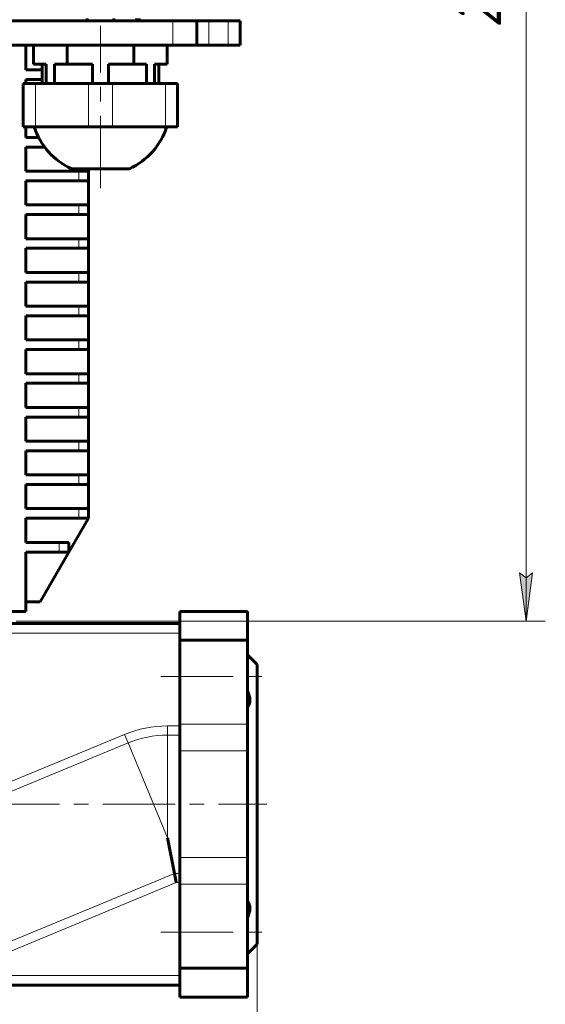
# Model space of a CAD drawing. Header units: millimetres. Extents: x 0 to 420, y 0 to 297.
# Tile 6 of 19: x 115 to 170, y 92 to 195. Entities that reach past the tile are written whole.
import ezdxf

# ---------------------------------------------------------------- set-up
doc = ezdxf.new("R2010")
doc.units = ezdxf.units.MM
for name, pattern in [('K5LT_AXLED', [12, 7.5, -1.5, 1.5, -1.5]), ('K5LT_BASIC', [0]), ('K5LT_THIN', [0])]:
    doc.linetypes.add(name, pattern=pattern)
doc.layers.add('Системный слой', color=7, linetype='Continuous')
doc.layers.add('Системный слой (1)', color=7, linetype='Continuous', true_color=0x6c6c6c)
doc.styles.add('KDIMTEXTSTYLE', font='txt', dxfattribs={"width": 0.96, "oblique": 15, "height": 5})
doc.styles.add('KTEXTSTYLE', font='txt', dxfattribs={"width": 0.96, "height": 5})
doc.dimstyles.new('KDIMSTYLE (0.50)', dxfattribs={"dimtxt": 5, "dimasz": 1, "dimexe": 2, "dimexo": 0, "dimgap": 1, "dimtad": 1, "dimlfac": 2, "dimtxsty": 'KDIMTEXTSTYLE', "dimsah": 1, "dimcen": 0, "dimdle": 1, "dimadec": 0, "dimazin": 0, "dimtfac": 0.667, "dimtmove": 0, "dimatfit": 3, "dimfxl": 1, "dimtvp": 1, "dimtolj": 1, "dimtzin": 0, "dimarcsym": 0})

# ---------------------------------------------------------------- blocks, each defined once
blk = doc.blocks.new('D0')
at = {"layer": 'Системный слой (1)'}
for points in [[(70.03, 32.18), (69.53, 32.84), (70.03, 33.49), (65.03, 32.84)], [(135.03, 32.18), (140.03, 32.84), (135.03, 33.49), (135.53, 32.84)]]:
    blk.add_hatch(color=7, dxfattribs=at).paths.add_polyline_path(points)
at = {"layer": 'Системный слой (1)', "color": 7, "linetype": 'K5LT_THIN', "lineweight": 18, "true_color": 0xffffff}
for p, q in [((65.03, 98.64), (65.03, 30.84)), ((140.03, 98.64), (140.03, 30.84)), ((65.03, 32.84), (70.03, 33.49)), ((70.03, 32.18), (65.03, 32.84)), ((65.03, 32.84), (140.03, 32.84)), ((70.03, 33.49), (69.53, 32.84)), ((69.53, 32.84), (70.03, 32.18)), ((135.53, 32.84), (135.03, 33.49)), ((135.03, 33.49), (140.03, 32.84)), ((140.03, 32.84), (135.03, 32.18)), ((135.03, 32.18), (135.53, 32.84))]:
    blk.add_line(p, q, dxfattribs=at)
blk.add_wipeout([(97.59, 33.84), (97.59, 41.22), (107.08, 41.22), (107.08, 33.84)]).dxf.layer = 'Системный слой (1)'
at = {"layer": 'Системный слой (1)', "color": 7, "insert": (97.59, 40.42), "char_height": 5, "attachment_point": 1, "style": 'KTEXTSTYLE'}
blk.add_mtext('\\fArial|b0|c204|p34;\\H5.0;\\W1.000;\\Q15;\\fGOST Type AU|b0|i0|c204|p34;\\Q15;\\W0.960;150', dxfattribs=at)
blk = doc.blocks.new('KDIMARROW_01')
at = {"layer": 'Системный слой'}
blk.add_hatch(color=0, dxfattribs=at).paths.add_polyline_path([(0, 0), (-5, 0.66), (-4.5, 0), (-5, -0.66)])
at = {"layer": 'Системный слой', "color": 0, "linetype": 'K5LT_THIN', "lineweight": 18}
for p, q in [((-4.5, 0), (-5, 0.66)), ((-5, 0.66), (0, 0)), ((0, 0), (-5, -0.66)), ((-5, -0.66), (-4.5, 0))]:
    blk.add_line(p, q, dxfattribs=at)
at = {"layer": 'Системный слой (1)', "color": 0, "linetype": 'K5LT_THIN', "lineweight": 18}
blk.add_line((102.53, 113.14), (102.03, 113.14), dxfattribs=at)
blk = doc.blocks.new('D5')
at = {"layer": 'Системный слой (1)'}
for points in [[(168.58, 261.64), (167.92, 266.64), (167.26, 261.64), (167.92, 262.14)], [(167.92, 132.14), (168.58, 137.14), (167.92, 136.64), (167.26, 137.14)]]:
    blk.add_hatch(color=7, dxfattribs=at).paths.add_polyline_path(points)
at = {"layer": 'Системный слой (1)', "color": 7, "linetype": 'K5LT_THIN', "lineweight": 18, "true_color": 0xffffff}
for p, q in [((128.85, 266.64), (169.92, 266.64)), ((167.26, 261.64), (167.92, 266.64)), ((167.92, 266.64), (168.58, 261.64)), ((167.92, 132.14), (167.92, 266.64)), ((167.92, 262.14), (167.26, 261.64)), ((168.58, 261.64), (167.92, 262.14)), ((167.92, 132.14), (167.26, 137.14)), ((167.26, 137.14), (167.92, 136.64)), ((167.92, 136.64), (168.58, 137.14)), ((168.58, 137.14), (167.92, 132.14)), ((115.03, 132.14), (169.92, 132.14))]:
    blk.add_line(p, q, dxfattribs=at)
blk.add_wipeout([(166.92, 193.66), (159.54, 193.66), (159.54, 204.67), (166.92, 204.67)]).dxf.layer = 'Системный слой (1)'
at = {"layer": 'Системный слой (1)', "color": 7, "insert": (160.33, 193.66), "char_height": 5, "attachment_point": 1, "rotation": 90, "style": 'KTEXTSTYLE'}
blk.add_mtext('\\fArial|b0|c204|p34;\\H5.0;\\W1.000;\\Q15;\\fGOST Type AU|b0|i0|c204|p34;\\Q15;\\W0.960;269', dxfattribs=at)

msp = doc.modelspace()

# ---------------------------------------------------------------- linework, layer by layer
at = {"layer": 'Системный слой (1)', "color": 143, "linetype": 'K5LT_BASIC', "lineweight": 60, "true_color": 0x33acca}
for p, q in [((131.2835, 194.394), (73.7804, 194.394)), ((122.39, 194.644), (122.39, 194.394)), ((125.1739, 194.644), (125.1739, 194.394)), ((127.532, 194.644), (127.532, 194.394)), ((127.782, 194.644), (127.782, 194.394)), ((133.782, 194.394), (131.2835, 194.394)), ((133.782, 194.394), (133.782, 191.894)), ((135.0335, 194.394), (133.782, 194.394)), ((133.782, 194.394), (133.782, 191.894)), ((137.032, 194.394), (135.0335, 194.394)), ((138.282, 194.394), (137.032, 194.394)), ((138.282, 194.394), (138.282, 191.894)), ((131.2835, 191.894), (73.7804, 191.894)), ((116.032, 189.3042), (116.032, 191.894)), ((116.8537, 189.894), (116.8537, 191.894)), ((120.3179, 189.894), (120.3179, 191.894)), ((127.2461, 189.894), (127.2461, 191.894)), ((130.7102, 189.894), (130.7102, 191.894)), ((133.782, 191.894), (131.2835, 191.894)), ((135.0335, 191.894), (133.782, 191.894)), ((137.032, 191.894), (135.0335, 191.894)), ((138.282, 191.894), (137.032, 191.894)), ((117.7234, 189.3042), (116.032, 189.3042)), ((118.1657, 189.894), (116.8537, 189.894)), ((117.7234, 189.894), (117.7234, 187.894)), ((118.1657, 189.894), (118.1657, 187.894)), ((120.3179, 189.894), (119.0059, 189.894)), ((119.0059, 189.894), (119.0059, 187.894)), ((122.9418, 189.894), (120.3179, 189.894)), ((122.9418, 189.894), (122.9418, 187.894)), ((127.2461, 189.894), (124.6221, 189.894)), ((124.6221, 189.894), (124.6221, 187.894)), ((128.558, 189.894), (127.2461, 189.894)), ((128.558, 189.894), (128.558, 187.894)), ((129.3982, 189.894), (129.3982, 187.894)), ((130.7102, 189.894), (129.3982, 189.894)), ((129.8405, 189.894), (129.8405, 187.894)), ((116.032, 188.3042), (117.7234, 188.3042)), ((116.032, 187.894), (116.032, 188.3042)), ((115.782, 187.894), (117.032, 187.894)), ((115.782, 187.894), (115.782, 183.394)), ((117.032, 187.894), (122.532, 187.894)), ((122.532, 187.894), (125.032, 187.894)), ((125.032, 187.894), (130.532, 187.894)), ((130.532, 187.894), (131.782, 187.894)), ((131.782, 187.894), (131.782, 183.394)), ((117.032, 183.394), (115.782, 183.394)), ((116.032, 182.3042), (116.032, 183.394)), ((122.532, 183.394), (117.032, 183.394)), ((125.032, 183.394), (122.532, 183.394)), ((130.532, 183.394), (125.032, 183.394)), ((131.782, 183.394), (130.532, 183.394)), ((117.3716, 182.3042), (116.032, 182.3042)), ((116.032, 178.8042), (116.032, 181.3042)), ((116.032, 181.3042), (117.9946, 181.3042)), ((121.532, 178.8042), (116.032, 178.8042)), ((120.782, 179.0478), (123.782, 179.0478)), ((121.532, 178.8042), (122.532, 178.8042)), ((122.532, 178.8042), (122.532, 179.0478)), ((122.532, 177.8042), (122.532, 178.8042)), ((123.782, 179.0478), (126.782, 179.0478)), ((116.032, 175.3042), (116.032, 177.8042)), ((116.032, 177.8042), (121.532, 177.8042)), ((122.532, 177.8042), (121.532, 177.8042)), ((122.532, 175.3042), (122.532, 177.8042)), ((121.532, 175.3042), (116.032, 175.3042)), ((121.532, 175.3042), (122.532, 175.3042)), ((122.532, 174.3042), (122.532, 175.3042)), ((116.032, 174.3042), (121.532, 174.3042)), ((116.032, 171.8042), (116.032, 174.3042)), ((122.532, 174.3042), (121.532, 174.3042)), ((122.532, 171.8042), (122.532, 174.3042)), ((121.532, 171.8042), (116.032, 171.8042)), ((121.532, 171.8042), (122.532, 171.8042)), ((122.532, 170.8042), (122.532, 171.8042)), ((116.032, 170.8042), (121.532, 170.8042)), ((116.032, 168.3042), (116.032, 170.8042)), ((122.532, 170.8042), (121.532, 170.8042)), ((122.532, 168.3042), (122.532, 170.8042)), ((121.532, 168.3042), (116.032, 168.3042)), ((121.532, 168.3042), (122.532, 168.3042)), ((122.532, 167.3042), (122.532, 168.3042)), ((116.032, 167.3042), (121.532, 167.3042)), ((116.032, 164.8042), (116.032, 167.3042)), ((122.532, 167.3042), (121.532, 167.3042)), ((122.532, 164.8042), (122.532, 167.3042)), ((121.532, 164.8042), (116.032, 164.8042)), ((121.532, 164.8042), (122.532, 164.8042)), ((122.532, 163.8042), (122.532, 164.8042)), ((116.032, 163.8042), (121.532, 163.8042)), ((116.032, 161.3042), (116.032, 163.8042)), ((122.532, 163.8042), (121.532, 163.8042)), ((122.532, 161.3042), (122.532, 163.8042)), ((121.532, 161.3042), (116.032, 161.3042)), ((121.532, 161.3042), (122.532, 161.3042)), ((122.532, 160.3042), (122.532, 161.3042)), ((116.032, 157.8042), (116.032, 160.3042)), ((116.032, 160.3042), (121.532, 160.3042)), ((122.532, 160.3042), (121.532, 160.3042)), ((122.532, 157.8042), (122.532, 160.3042)), ((121.532, 157.8042), (116.032, 157.8042)), ((121.532, 157.8042), (122.532, 157.8042)), ((122.532, 156.8042), (122.532, 157.8042)), ((116.032, 156.8042), (121.532, 156.8042)), ((116.032, 154.3042), (116.032, 156.8042)), ((122.532, 156.8042), (121.532, 156.8042)), ((122.532, 154.3042), (122.532, 156.8042)), ((121.532, 154.3042), (116.032, 154.3042)), ((121.532, 154.3042), (122.532, 154.3042)), ((122.532, 153.3042), (122.532, 154.3042)), ((116.032, 153.3042), (121.532, 153.3042)), ((116.032, 150.8042), (116.032, 153.3042)), ((122.532, 153.3042), (121.532, 153.3042)), ((122.532, 150.8042), (122.532, 153.3042)), ((121.532, 150.8042), (116.032, 150.8042)), ((121.532, 150.8042), (122.532, 150.8042)), ((122.532, 149.8042), (122.532, 150.8042)), ((116.032, 147.3042), (116.032, 149.8042)), ((116.032, 149.8042), (121.532, 149.8042)), ((122.532, 149.8042), (121.532, 149.8042)), ((122.532, 147.3042), (122.532, 149.8042)), ((121.532, 147.3042), (116.032, 147.3042)), ((121.532, 147.3042), (122.532, 147.3042)), ((122.532, 146.3042), (122.532, 147.3042)), ((116.032, 143.8042), (116.032, 146.3042)), ((116.032, 146.3042), (121.532, 146.3042)), ((122.532, 146.3042), (121.532, 146.3042)), ((122.532, 143.8042), (122.532, 146.3042)), ((121.532, 143.8042), (116.032, 143.8042)), ((121.532, 143.8042), (122.532, 143.8042)), ((122.532, 142.8042), (122.532, 143.8042)), ((116.032, 140.3042), (116.032, 142.8042)), ((116.032, 142.8042), (121.532, 142.8042)), ((120.5112, 139.3042), (122.532, 142.8042)), ((122.532, 142.8042), (121.532, 142.8042)), ((119.5112, 140.3042), (116.032, 140.3042)), ((119.5112, 140.3042), (120.5112, 140.3042)), ((120.5112, 139.3042), (120.5112, 140.3042)), ((116.032, 139.3042), (119.5112, 139.3042)), ((116.032, 133.144), (116.032, 139.3042)), ((117.532, 134.144), (120.5112, 139.3042)), ((120.5112, 139.3042), (119.5112, 139.3042)), ((116.032, 134.144), (117.532, 134.144)), ((113.9884, 133.144), (116.032, 133.144)), ((139.032, 133.144), (132.032, 133.144)), ((132.032, 133.144), (132.032, 130.1458)), ((139.032, 133.144), (139.032, 130.1458)), ((132.032, 131.894), (112.2691, 131.894)), ((132.032, 121.4355), (132.032, 130.1458)), ((139.032, 130.1458), (132.032, 130.1458)), ((139.032, 121.4355), (139.032, 130.1458)), ((139.032, 128.644), (140.032, 127.644)), ((140.032, 127.644), (140.032, 98.644)), ((132.032, 121.4355), (132.032, 118.6717)), ((139.032, 118.6717), (139.032, 121.4355)), ((132.032, 107.6163), (132.032, 118.6717)), ((139.032, 107.6163), (139.032, 118.6717)), ((130.7281, 109.644), (131.4578, 105.9757)), ((132.032, 107.6163), (132.032, 104.8524)), ((139.032, 104.8524), (139.032, 107.6163)), ((131.6479, 105.0199), (131.4578, 105.9757)), ((132.032, 96.1421), (132.032, 104.8524)), ((139.032, 96.1421), (139.032, 104.8524)), ((139.032, 97.644), (140.032, 98.644)), ((132.032, 96.1421), (132.032, 93.144)), ((139.032, 96.1421), (132.032, 96.1421)), ((139.032, 96.1421), (139.032, 93.144)), ((112.2691, 94.394), (132.032, 94.394)), ((139.032, 93.144), (132.032, 93.144))]:
    msp.add_line(p, q, dxfattribs=at)
at = {"layer": 'Системный слой (1)', "color": 7, "linetype": 'K5LT_THIN', "lineweight": 18, "true_color": 0xffffff}
for p, q in [((131.2835, 194.394), (131.2835, 191.894)), ((135.0335, 194.394), (135.0335, 191.894)), ((137.032, 194.394), (137.032, 191.894)), ((117.032, 187.894), (117.032, 183.394)), ((122.532, 187.894), (122.532, 183.394)), ((125.032, 187.894), (125.032, 183.394)), ((130.532, 187.894), (130.532, 183.394)), ((121.532, 177.8042), (121.532, 178.8042)), ((121.532, 174.3042), (121.532, 175.3042)), ((121.532, 170.8042), (121.532, 171.8042)), ((121.532, 167.3042), (121.532, 168.3042)), ((121.532, 163.8042), (121.532, 164.8042)), ((121.532, 160.3042), (121.532, 161.3042)), ((121.532, 156.8042), (121.532, 157.8042)), ((121.532, 153.3042), (121.532, 154.3042)), ((121.532, 149.8042), (121.532, 150.8042)), ((121.532, 146.3042), (121.532, 147.3042)), ((121.532, 142.8042), (121.532, 143.8042)), ((119.5112, 139.3042), (119.5112, 140.3042)), ((132.032, 130.894), (111.956, 130.894)), ((130.7281, 120.3122), (130.7281, 121.268)), ((130.7281, 121.268), (132.032, 121.268)), ((139.032, 121.4355), (132.032, 121.4355)), ((111.956, 114.4501), (126.2798, 120.3832)), ((112.3217, 113.567), (126.6456, 119.5002)), ((126.6456, 119.5002), (126.2798, 120.3832)), ((126.6456, 119.5002), (130.7281, 109.644)), ((130.7281, 120.3122), (130.7281, 109.644)), ((130.7281, 120.3122), (132.032, 120.3122)), ((139.032, 118.6717), (132.032, 118.6717)), ((139.032, 107.6163), (132.032, 107.6163)), ((111.5902, 97.7463), (131.4578, 105.9757)), ((131.4578, 105.9757), (132.032, 105.9757)), ((111.956, 96.8633), (131.6479, 105.0199)), ((131.6479, 105.0199), (132.032, 105.0199)), ((139.032, 104.8524), (132.032, 104.8524)), ((111.956, 95.394), (132.032, 95.394))]:
    msp.add_line(p, q, dxfattribs=at)
at = {"layer": 'Системный слой (1)', "color": 30, "linetype": 'K5LT_AXLED', "lineweight": 18, "true_color": 0xff8000}
for p, q in [((123.782, 177.0478), (123.782, 193.894)), ((130.032, 126.4022), (141.032, 126.4022)), ((64.032, 113.144), (141.032, 113.144)), ((130.032, 99.8857), (141.032, 99.8857))]:
    msp.add_line(p, q, dxfattribs=at)
at = {"layer": 'Системный слой (1)', "color": 143, "linetype": 'K5LT_BASIC', "lineweight": 60, "true_color": 0x33acca}
for start, end in [(197.846856, 245.410403), (294.589597, 342.153144)]:
    msp.add_arc((123.782, 185.6035), 7.2095, start, end, dxfattribs=at)
at = {"layer": 'Системный слой (1)', "color": 7, "linetype": 'K5LT_THIN', "lineweight": 18, "true_color": 0xffffff}
for radius in [11.624, 10.6683]:
    msp.add_arc((130.7281, 109.644), radius, 90, 112.5, dxfattribs=at)
at = {"layer": 'Системный слой (1)', "color": 143, "linetype": 'K5LT_BASIC', "lineweight": 60, "true_color": 0x33acca}
for points, knots in [([(139.032, 123.2378), (139.0756, 123.2835), (139.1463, 123.3758), (139.2223, 123.5356), (139.2657, 123.6968), (139.2835, 123.8606), (139.2816, 124.0222), (139.2628, 124.1894), (139.2344, 124.3272), (139.1975, 124.4685), (139.1674, 124.5646), (139.1218, 124.6923), (139.0828, 124.7912), (139.0466, 124.8744), (139.032, 124.9069)], [0, 0, 0, 0, 2.10790848, 3.8032064, 5.52252267, 6.99686602, 8.2899493, 9.64246444, 11.03860603, 11.47688299, 12.84819873, 13.18616659, 14.28765199, 15, 15, 15, 15]), ([(139.032, 101.3811), (139.0756, 101.4779), (139.1463, 101.6524), (139.2223, 101.9002), (139.2657, 102.1114), (139.2822, 102.2825), (139.2824, 102.4338), (139.268, 102.5735), (139.2392, 102.691), (139.1988, 102.8032), (139.1527, 102.8949), (139.0907, 102.9844), (139.0515, 103.0297), (139.032, 103.0502)], [0, 0, 0, 0, 1.96738124, 3.54965931, 5.1543545, 6.53040829, 7.43747112, 8.77925621, 10.09197471, 10.71175746, 12.15033707, 13.11270991, 14, 14, 14, 14])]:
    msp.add_open_spline(points, degree=3, knots=knots, dxfattribs=at)

# ---------------------------------------------------------------- next in the draw order: dimensions: what is measured, and where the dimension line sits
at = {"layer": 'Системный слой (1)', "color": 7}
dim = msp.add_linear_dim(base=(167.9217, 132.144), p1=(128.8534, 266.644), p2=(115.032, 132.144), angle=90, dimstyle='KDIMSTYLE (0.50)', override={"dimexo": 0, "dimpost": '\\fGOST Type AU|b0|c204|p34;\\H5.0;\\W0.960;\\Q15;<>', "dimblk1": 'KDIMARROW_01', "dimblk2": 'KDIMARROW_01', "dimse1": 0, "dimse2": 0, "dimclrt": 7, "dimtol": 1, "dimtp": 0, "dimtm": 0, "dimtdec": 5, "dimtolj": 1}, dxfattribs=at)
dim.commit()
dim.dimension.update_dxf_attribs({"geometry": 'D5', "text_midpoint": (167.9217, 199.394), "dimtype": 160})
dim = msp.add_linear_dim(base=(65.032, 32.8351), p1=(140.032, 98.644), p2=(65.032, 98.644), dimstyle='KDIMSTYLE (0.50)', override={"dimexo": 0, "dimpost": '\\fGOST Type AU|b0|c204|p34;\\H5.0;\\W0.960;\\Q15;<>', "dimblk1": 'KDIMARROW_01', "dimblk2": 'KDIMARROW_01', "dimse1": 0, "dimse2": 0, "dimclrt": 7, "dimtol": 1, "dimtp": 0, "dimtm": 0, "dimtdec": 5, "dimtolj": 1}, dxfattribs=at)
dim.commit()
dim.dimension.update_dxf_attribs({"geometry": 'D0', "text_midpoint": (102.532, 32.8351), "dimtype": 160})

doc.saveas('drawing.dxf')
